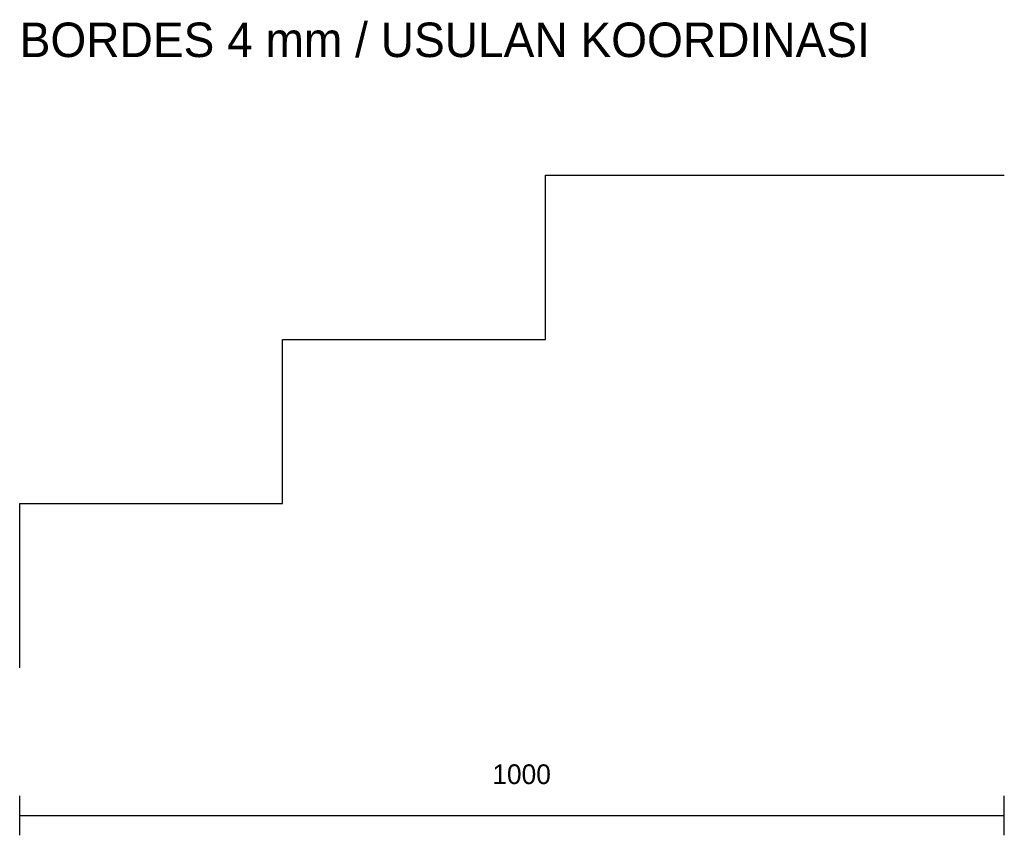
# Model space of a CAD drawing. Header units: millimetres. Extents: x 0 to 1000, y -170 to 658.
import ezdxf

# ---------------------------------------------------------------- set-up
doc = ezdxf.new("R2010")
doc.units = ezdxf.units.MM
doc.layers.add('dek', color=7, linetype='Continuous', true_color=0x657f45)
doc.layers.add('dim', color=7, linetype='Continuous', true_color=0x526e80)

msp = doc.modelspace()

# ---------------------------------------------------------------- linework, layer by layer
at = {"layer": 'dek'}
for p, q in [((534, 333.3), (534, 500)), ((534, 500), (801, 500)), ((801, 500), (1000, 500)), ((267, 166.7), (267, 333.3)), ((267, 333.3), (534, 333.3)), ((0, 0), (0, 166.7)), ((0, 166.7), (267, 166.7))]:
    msp.add_line(p, q, dxfattribs=at)
at = {"layer": 'dim'}
for p, q in [((0, -170), (0, -130)), ((1000, -170), (1000, -130)), ((0, -150), (1000, -150))]:
    msp.add_line(p, q, dxfattribs=at)

# ---------------------------------------------------------------- texts
for s, height, p in [('BORDES 4 mm / USULAN KOORDINASI', 35, (0, 620)), ('1000', 20, (480, -118))]:
    msp.add_text(s, height=height, dxfattribs=at).set_placement(p)

doc.saveas('drawing.dxf')
